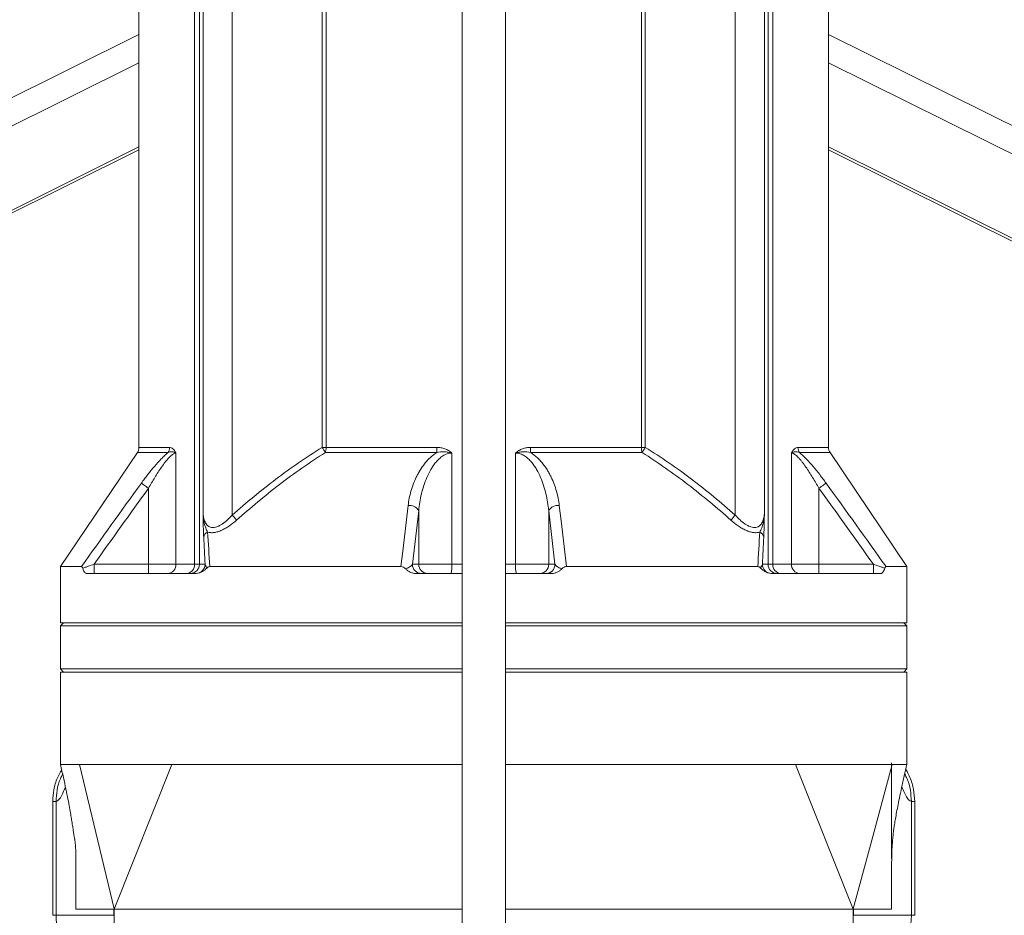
# Model space of a CAD drawing. Header units: millimetres. Extents: x 542 to 1522, y 1071 to 2490.
# Tile 5 of 14: x 881 to 1202, y 1495 to 1786. Entities that reach past the tile are written whole.
import ezdxf

# ---------------------------------------------------------------- set-up
doc = ezdxf.new("R2010")
doc.units = ezdxf.units.MM

msp = doc.modelspace()

# ---------------------------------------------------------------- linework, layer by layer
at = {"color": 7, "linetype": 'Continuous', "lineweight": 15}
for p, q in [((950.07, 1944.84), (950.07, 1625.17)), ((1114, 1625.17), (1114, 1944.84)), ((940.58, 1626.1), (940.58, 1943.56)), ((1123.5, 1943.56), (1123.5, 1626.1)), ((939.4, 1916.4), (939.4, 1609.15)), ((1124.67, 1609.15), (1124.67, 1916.4)), ((919.7, 1914.37), (919.7, 1647.18)), ((937.8, 1609.15), (937.8, 1914.37)), ((979.44, 1647.18), (979.44, 1914.37)), ((980.66, 1914.37), (980.66, 1647.18)), ((1083.41, 1647.18), (1083.41, 1914.37)), ((1084.63, 1914.37), (1084.63, 1647.18)), ((1126.27, 1914.37), (1126.27, 1609.15)), ((1144.37, 1647.18), (1144.37, 1914.37)), ((1025, 1908.43), (1025, 1483.49)), ((1039.08, 1483.49), (1039.08, 1908.43)), ((610.18, 1590.18), (919.7, 1744.09)), ((1144.37, 1744.09), (1453.9, 1590.18)), ((980.66, 1647.18), (979.44, 1647.18)), ((980.66, 1647.18), (1016.79, 1647.18)), ((1047.29, 1647.18), (1083.41, 1647.18)), ((1083.41, 1647.18), (1084.63, 1647.18)), ((919.19, 1645.5), (894.13, 1608.37)), ((931.77, 1645.34), (931.77, 1609.15)), ((1016.72, 1645.5), (980.43, 1645.5)), ((1021.67, 1645.34), (1021.67, 1609.15)), ((1042.41, 1609.15), (1042.41, 1645.34)), ((1083.65, 1645.5), (1047.36, 1645.5)), ((1132.31, 1609.15), (1132.31, 1645.34)), ((1169.95, 1608.37), (1144.89, 1645.5)), ((922.81, 1609.15), (922.81, 1633.87)), ((1141.26, 1633.87), (1141.26, 1609.15)), ((1010.86, 1626.58), (1008.82, 1609.15)), ((1010.86, 1609.15), (1010.86, 1626.58)), ((1055.26, 1609.15), (1053.22, 1626.58)), ((1053.22, 1626.58), (1053.22, 1609.15)), ((894.13, 1608.37), (894.13, 1590.09)), ((894.13, 1608.37), (900.97, 1608.37)), ((905.09, 1609.15), (905.09, 1606.14)), ((905.09, 1609.15), (922.81, 1609.15)), ((922.81, 1609.15), (931.77, 1609.15)), ((922.81, 1609.15), (922.81, 1606.14)), ((931.77, 1609.15), (937.8, 1609.15)), ((937.8, 1609.15), (939.4, 1609.15)), ((939.4, 1609.15), (941.24, 1609.15)), ((942.75, 1608.37), (1005.08, 1608.37)), ((1008.82, 1609.15), (1010.86, 1609.15)), ((1010.86, 1609.15), (1021.67, 1609.15)), ((1042.41, 1609.15), (1053.22, 1609.15)), ((1053.22, 1609.15), (1055.26, 1609.15)), ((1059, 1608.37), (1121.33, 1608.37)), ((1122.84, 1609.15), (1124.67, 1609.15)), ((1124.67, 1609.15), (1126.27, 1609.15)), ((1126.27, 1609.15), (1132.31, 1609.15)), ((1132.31, 1609.15), (1141.26, 1609.15)), ((1141.26, 1609.15), (1141.26, 1606.14)), ((1141.26, 1609.15), (1158.99, 1609.15)), ((1158.99, 1609.15), (1158.99, 1606.14)), ((1163.11, 1608.37), (1169.95, 1608.37)), ((1169.95, 1590.09), (1169.95, 1608.37)), ((938.23, 1606.14), (902.68, 1606.14)), ((1025, 1606.14), (1009.98, 1606.14)), ((1054.1, 1606.14), (1039.08, 1606.14)), ((1125.85, 1606.14), (1161.4, 1606.14)), ((895.13, 1590.09), (894.13, 1589.09)), ((1025, 1590.09), (894.13, 1590.09)), ((894.13, 1589.09), (894.13, 1575.05)), ((1025, 1589.09), (894.13, 1589.09)), ((1169.95, 1590.09), (1039.08, 1590.09)), ((1169.95, 1589.09), (1039.08, 1589.09)), ((1169.95, 1589.09), (1168.95, 1590.09)), ((1169.95, 1575.05), (1169.95, 1589.09)), ((894.13, 1575.05), (895.13, 1574.04)), ((894.13, 1575.05), (1025, 1575.05)), ((894.13, 1574.04), (894.13, 1543.95)), ((1025, 1574.04), (894.13, 1574.04)), ((1039.08, 1575.05), (1169.95, 1575.05)), ((1169.95, 1574.04), (1039.08, 1574.04)), ((1168.95, 1574.04), (1169.95, 1575.05)), ((1169.95, 1543.95), (1169.95, 1574.04)), ((900.32, 1543.95), (911.65, 1496.94)), ((930.46, 1543.95), (911.68, 1496.81)), ((1133.62, 1543.95), (1152.4, 1496.81)), ((891.62, 1531.92), (891.62, 1494.81)), ((892.7, 1531.92), (892.7, 1494.81)), ((1171.38, 1531.92), (1171.38, 1494.81)), ((1172.46, 1494.81), (1172.46, 1531.92)), ((899.13, 1496.81), (899.13, 1511.84)), ((899.13, 1496.81), (911.55, 1496.81)), ((911.55, 1494.81), (911.55, 1496.81)), ((911.68, 1496.81), (925.19, 1496.81)), ((911.68, 1496.81), (911.68, 1464.21)), ((959.57, 1496.81), (925.19, 1496.81)), ((959.57, 1496.81), (1025, 1496.81)), ((1039.08, 1496.81), (1104.51, 1496.81)), ((1104.51, 1496.81), (1138.88, 1496.81)), ((1152.4, 1496.81), (1138.88, 1496.81)), ((1152.4, 1464.21), (1152.4, 1496.81)), ((1152.53, 1496.81), (1152.53, 1494.81)), ((1152.53, 1496.81), (1154.87, 1496.81)), ((1154.87, 1496.81), (1164.94, 1496.81)), ((891.62, 1494.81), (892.7, 1494.81)), ((892.7, 1494.81), (911.55, 1494.81)), ((911.68, 1494.81), (911.55, 1494.81)), ((1152.4, 1494.81), (1152.53, 1494.81)), ((1152.53, 1494.81), (1171.38, 1494.81)), ((1171.38, 1494.81), (1172.46, 1494.81))]:
    msp.add_line(p, q, dxfattribs=at)
at = {"color": 8, "linetype": 'Continuous', "lineweight": 15}
for p, q in [((545.38, 1595.59), (919.7, 1781.72)), ((1144.37, 1781.72), (1518.11, 1595.88)), ((551.32, 1589.31), (919.7, 1772.49)), ((1144.37, 1772.49), (1512.76, 1589.31)), ((606.53, 1589.31), (919.7, 1745.03)), ((1144.37, 1745.03), (1457.54, 1589.31)), ((919.7, 1647.18), (929.65, 1647.18)), ((1134.43, 1647.18), (1144.37, 1647.18)), ((929.18, 1645.5), (919.19, 1645.5)), ((1144.89, 1645.5), (1134.9, 1645.5)), ((1021.67, 1609.15), (1025, 1609.15)), ((1039.08, 1609.15), (1042.41, 1609.15))]:
    msp.add_line(p, q, dxfattribs=at)
at = {"color": 7, "linetype": 'Continuous', "lineweight": 15, "flags": 128}
for points in [[(920.49, 1635.55), (920.63, 1635.45), (920.83, 1635.31), (921.08, 1635.13), (921.37, 1634.91), (921.7, 1634.68), (922.05, 1634.42), (922.43, 1634.15), (922.81, 1633.87)], [(1143.59, 1635.55), (1143.45, 1635.45), (1143.25, 1635.31), (1143, 1635.13), (1142.71, 1634.91), (1142.38, 1634.68), (1142.02, 1634.42), (1141.65, 1634.15), (1141.26, 1633.87)], [(1005.08, 1608.37), (1005.66, 1613.35), (1007.4, 1628.26)], [(1056.67, 1628.26), (1057.26, 1623.27), (1059, 1608.37)], [(1165.1, 1543.95), (1158.01, 1517.62), (1152.43, 1496.93)], [(1164.95, 1544.49), (1164.95, 1543.95), (1164.95, 1531.59), (1164.95, 1519.23), (1164.94, 1513.32)], [(1164.94, 1512.09), (1164.94, 1496.87), (1164.94, 1496.81)]]:
    msp.add_lwpolyline(points, dxfattribs=at)
at = {"color": 7, "linetype": 'Continuous', "lineweight": 15}
for centre, radius, start, end in [((916.69, 1647.18), 3.01, 325.9807, 0), ((926.43, 1647.17), 3.22, 328.6626, 0.177), ((935.58, 1620.44), 51.37, 29.1929, 31.3671), ((974.86, 1647.13), 5.8, 343.6121, 0.4591), ((997.87, 1647.12), 18.91, 355.0687, 0.1747), ((1066.2, 1647.12), 18.91, 179.8253, 184.9312), ((1089.22, 1647.13), 5.8, 179.5414, 196.3877), ((1128.5, 1620.44), 51.37, 148.6329, 150.8071), ((1137.65, 1647.17), 3.22, 179.823, 211.337), ((1147.38, 1647.18), 3.01, 180, 214.0193), ((1007.86, 1624.8), 3.49, 30.6203, 97.448), ((1056.22, 1624.8), 3.49, 82.552, 149.3798), ((910.86, 1590.76), 52.17, 38.8487, 41.2644), ((1153.24, 1590.75), 52.19, 138.7361, 141.1508), ((942.91, 1617.66), 2.14, 112.9793, 172.3887), ((1121.16, 1617.66), 2.14, 7.6114, 67.0203), ((928.91, 1608.99), 2.86, 273.4318, 3.063), ((935.01, 1608.92), 2.8, 275.4472, 4.5677), ((936.4, 1609.15), 3.01, 270.0392, 0.0393), ((938.23, 1609.15), 3.01, 272.5196, 0.0369), ((1011.8, 1609.12), 2.99, 179.5648, 269.5581), ((1013.85, 1609.12), 2.99, 179.5648, 269.5581), ((1013.31, 1608.4), 8.39, 344.347, 5.1014), ((1050.77, 1608.4), 8.39, 174.8987, 195.653), ((1050.23, 1609.12), 2.99, 270.4419, 0.4352), ((1052.27, 1609.12), 2.99, 270.4419, 0.4352), ((1125.85, 1609.15), 3.01, 179.9631, 267.4802), ((1127.68, 1609.15), 3.01, 179.9607, 269.9607), ((1129.06, 1608.92), 2.8, 175.4325, 264.5526), ((1135.17, 1608.99), 2.86, 176.9368, 266.5683), ((912.76, 1494.74), 20.06, 179.8151, 248.0658), ((1151.32, 1494.74), 20.06, 291.9342, 0.185)]:
    msp.add_arc(centre, radius, start, end, dxfattribs=at)
for points, knots in [([(929.18, 1645.5), (929.63, 1645.69), (930.09, 1645.79), (930.76, 1645.75), (930.97, 1645.71), (931.28, 1645.61), (931.39, 1645.56), (931.58, 1645.46), (931.68, 1645.4), (931.77, 1645.34)], [0, 0, 0, 0, 0.5, 0.5, 0.75, 0.75, 0.875, 0.875, 1, 1, 1, 1]), ([(929.65, 1647.18), (929.83, 1647.18), (930.02, 1647.14), (930.39, 1647), (930.58, 1646.89), (930.94, 1646.59), (931.12, 1646.4), (931.37, 1646.05), (931.46, 1645.92), (931.58, 1645.71), (931.62, 1645.64), (931.69, 1645.49), (931.73, 1645.42), (931.77, 1645.34)], [0, 0, 0, 0, 0.25, 0.25, 0.5, 0.5, 0.75, 0.75, 0.875, 0.875, 0.9375, 0.9375, 1, 1, 1, 1]), ([(950.07, 1625.17), (954.69, 1629.21), (959.42, 1633.1), (966.73, 1638.65), (969.21, 1640.44), (974.25, 1643.91), (976.82, 1645.58), (979.44, 1647.18)], [0, 0, 0, 0, 0.5, 0.5, 0.75, 0.75, 1, 1, 1, 1]), ([(1016.72, 1645.5), (1017.53, 1645.69), (1018.36, 1645.79), (1019.62, 1645.75), (1020.04, 1645.71), (1020.65, 1645.61), (1020.86, 1645.56), (1021.27, 1645.46), (1021.47, 1645.4), (1021.67, 1645.34)], [0, 0, 0, 0, 0.5, 0.5, 0.75, 0.75, 0.875, 0.875, 1, 1, 1, 1]), ([(1016.79, 1647.18), (1017.23, 1647.18), (1017.68, 1647.14), (1018.55, 1647), (1018.98, 1646.89), (1019.82, 1646.59), (1020.23, 1646.4), (1020.8, 1646.05), (1020.98, 1645.92), (1021.25, 1645.71), (1021.33, 1645.64), (1021.5, 1645.49), (1021.59, 1645.42), (1021.67, 1645.34)], [0, 0, 0, 0, 0.25, 0.25, 0.5, 0.5, 0.75, 0.75, 0.875, 0.875, 0.9375, 0.9375, 1, 1, 1, 1]), ([(1047.29, 1647.18), (1046.84, 1647.18), (1046.4, 1647.14), (1045.53, 1647), (1045.11, 1646.89), (1044.48, 1646.67), (1044.27, 1646.58), (1043.86, 1646.39), (1043.67, 1646.28), (1043.28, 1646.05), (1043.1, 1645.92), (1042.83, 1645.71), (1042.74, 1645.64), (1042.57, 1645.49), (1042.49, 1645.41), (1042.41, 1645.34)], [0, 0, 0, 0, 0.25, 0.25, 0.5, 0.5, 0.625, 0.625, 0.75, 0.75, 0.875, 0.875, 0.9375, 0.9375, 1, 1, 1, 1]), ([(1047.36, 1645.5), (1046.54, 1645.69), (1045.72, 1645.79), (1044.46, 1645.76), (1044.04, 1645.71), (1043.42, 1645.61), (1043.22, 1645.56), (1042.81, 1645.46), (1042.61, 1645.4), (1042.41, 1645.34)], [0, 0, 0, 0, 0.5, 0.5, 0.75, 0.75, 0.875, 0.875, 1, 1, 1, 1]), ([(1084.63, 1647.18), (1087.26, 1645.58), (1089.83, 1643.91), (1094.87, 1640.44), (1097.35, 1638.65), (1104.66, 1633.1), (1109.39, 1629.21), (1114, 1625.17)], [0, 0, 0, 0, 0.25, 0.25, 0.5, 0.5, 1, 1, 1, 1]), ([(1134.43, 1647.18), (1134.24, 1647.18), (1134.06, 1647.14), (1133.69, 1647), (1133.5, 1646.89), (1133.23, 1646.67), (1133.14, 1646.58), (1132.96, 1646.39), (1132.87, 1646.28), (1132.7, 1646.05), (1132.62, 1645.92), (1132.5, 1645.71), (1132.46, 1645.64), (1132.39, 1645.49), (1132.35, 1645.41), (1132.31, 1645.34)], [0, 0, 0, 0, 0.25, 0.25, 0.5, 0.5, 0.625, 0.625, 0.75, 0.75, 0.875, 0.875, 0.9375, 0.9375, 1, 1, 1, 1]), ([(1134.9, 1645.5), (1134.44, 1645.69), (1133.99, 1645.79), (1133.32, 1645.76), (1133.1, 1645.71), (1132.79, 1645.61), (1132.69, 1645.56), (1132.5, 1645.46), (1132.4, 1645.4), (1132.31, 1645.34)], [0, 0, 0, 0, 0.5, 0.5, 0.75, 0.75, 0.875, 0.875, 1, 1, 1, 1]), ([(920.49, 1635.55), (921.17, 1636.49), (921.86, 1637.41), (922.91, 1638.77), (923.27, 1639.22), (923.98, 1640.1), (924.35, 1640.54), (925.45, 1641.83), (926.19, 1642.65), (927.31, 1643.81), (927.69, 1644.18), (928.43, 1644.87), (928.81, 1645.2), (929.18, 1645.5)], [0, 0, 0, 0, 0.25, 0.25, 0.375, 0.375, 0.5, 0.5, 0.75, 0.75, 0.875, 0.875, 1, 1, 1, 1]), ([(931.77, 1645.34), (931.61, 1645.34), (931.44, 1645.3), (931.07, 1645.15), (930.87, 1645.03), (930.28, 1644.62), (929.87, 1644.25), (929.26, 1643.6), (929.05, 1643.37), (928.65, 1642.9), (928.45, 1642.65), (927.85, 1641.89), (927.46, 1641.35), (926.7, 1640.26), (926.32, 1639.71), (925.59, 1638.58), (925.23, 1638), (924.17, 1636.26), (923.48, 1635.08), (922.81, 1633.87)], [0, 0, 0, 0, 0.0625, 0.0625, 0.125, 0.125, 0.25, 0.25, 0.3125, 0.3125, 0.375, 0.375, 0.5, 0.5, 0.625, 0.625, 0.75, 0.75, 1, 1, 1, 1]), ([(980.43, 1645.5), (977.85, 1643.9), (975.31, 1642.22), (970.34, 1638.74), (967.9, 1636.95), (960.69, 1631.4), (956.03, 1627.51), (951.49, 1623.49)], [0, 0, 0, 0, 0.25, 0.25, 0.5, 0.5, 1, 1, 1, 1]), ([(1007.4, 1628.26), (1007.59, 1629.84), (1007.9, 1631.4), (1008.78, 1634.49), (1009.34, 1636.01), (1010.25, 1637.89), (1010.44, 1638.26), (1010.85, 1639.01), (1011.06, 1639.38), (1011.73, 1640.47), (1012.22, 1641.18), (1013.04, 1642.21), (1013.32, 1642.55), (1013.92, 1643.21), (1014.23, 1643.52), (1015.21, 1644.44), (1015.92, 1645), (1016.72, 1645.5)], [0, 0, 0, 0, 0.25, 0.25, 0.5, 0.5, 0.5625, 0.5625, 0.625, 0.625, 0.75, 0.75, 0.8125, 0.8125, 0.875, 0.875, 1, 1, 1, 1]), ([(1021.67, 1645.34), (1021.14, 1645.34), (1020.63, 1645.25), (1019.88, 1645), (1019.64, 1644.9), (1019.17, 1644.68), (1018.95, 1644.55), (1018.52, 1644.28), (1018.31, 1644.13), (1017.91, 1643.82), (1017.71, 1643.65), (1017.16, 1643.14), (1016.82, 1642.78), (1016.18, 1642.03), (1015.88, 1641.64), (1015.32, 1640.83), (1015.06, 1640.42), (1014.32, 1639.15), (1013.9, 1638.29), (1013.13, 1636.53), (1012.8, 1635.64), (1012.22, 1633.85), (1011.97, 1632.95), (1011.32, 1630.24), (1011.03, 1628.41), (1010.86, 1626.58)], [0, 0, 0, 0, 0.0625, 0.0625, 0.09375, 0.09375, 0.125, 0.125, 0.15625, 0.15625, 0.1875, 0.1875, 0.25, 0.25, 0.3125, 0.3125, 0.375, 0.375, 0.5, 0.5, 0.625, 0.625, 0.75, 0.75, 1, 1, 1, 1]), ([(1053.22, 1626.58), (1053.05, 1628.41), (1052.75, 1630.24), (1052.11, 1632.95), (1051.86, 1633.85), (1051.27, 1635.64), (1050.94, 1636.52), (1050.18, 1638.29), (1049.75, 1639.15), (1049.02, 1640.41), (1048.76, 1640.83), (1048.2, 1641.64), (1047.9, 1642.03), (1047.26, 1642.78), (1046.92, 1643.14), (1046.37, 1643.65), (1046.17, 1643.82), (1045.77, 1644.13), (1045.56, 1644.28), (1045.13, 1644.55), (1044.91, 1644.68), (1044.44, 1644.9), (1044.2, 1645), (1043.7, 1645.16), (1043.45, 1645.23), (1042.94, 1645.31), (1042.67, 1645.34), (1042.41, 1645.34)], [0, 0, 0, 0, 0.25, 0.25, 0.375, 0.375, 0.5, 0.5, 0.625, 0.625, 0.6875, 0.6875, 0.75, 0.75, 0.8125, 0.8125, 0.84375, 0.84375, 0.875, 0.875, 0.90625, 0.90625, 0.9375, 0.9375, 0.96875, 0.96875, 1, 1, 1, 1]), ([(1047.36, 1645.5), (1048.15, 1645), (1048.86, 1644.44), (1049.84, 1643.52), (1050.16, 1643.21), (1050.75, 1642.55), (1051.04, 1642.21), (1051.86, 1641.18), (1052.35, 1640.47), (1053.02, 1639.38), (1053.23, 1639.01), (1053.64, 1638.26), (1053.83, 1637.89), (1054.73, 1636.01), (1055.3, 1634.49), (1056.18, 1631.4), (1056.49, 1629.84), (1056.67, 1628.26)], [0, 0, 0, 0, 0.125, 0.125, 0.1875, 0.1875, 0.25, 0.25, 0.375, 0.375, 0.4375, 0.4375, 0.5, 0.5, 0.75, 0.75, 1, 1, 1, 1]), ([(1112.59, 1623.49), (1110.32, 1625.5), (1108.01, 1627.48), (1103.35, 1631.35), (1100.98, 1633.25), (1096.18, 1636.95), (1093.74, 1638.74), (1088.76, 1642.22), (1086.23, 1643.9), (1083.65, 1645.5)], [0, 0, 0, 0, 0.25, 0.25, 0.5, 0.5, 0.75, 0.75, 1, 1, 1, 1]), ([(1141.26, 1633.87), (1140.59, 1635.08), (1139.91, 1636.26), (1138.85, 1638), (1138.49, 1638.58), (1137.76, 1639.7), (1137.38, 1640.26), (1136.62, 1641.35), (1136.23, 1641.89), (1135.63, 1642.65), (1135.43, 1642.9), (1135.02, 1643.37), (1134.82, 1643.6), (1134.21, 1644.25), (1133.8, 1644.62), (1133.31, 1644.96), (1133.21, 1645.03), (1133.01, 1645.14), (1132.92, 1645.18), (1132.64, 1645.3), (1132.47, 1645.34), (1132.31, 1645.34)], [0, 0, 0, 0, 0.25, 0.25, 0.375, 0.375, 0.5, 0.5, 0.625, 0.625, 0.6875, 0.6875, 0.75, 0.75, 0.875, 0.875, 0.90625, 0.90625, 0.9375, 0.9375, 1, 1, 1, 1]), ([(1134.9, 1645.5), (1135.27, 1645.2), (1135.65, 1644.87), (1136.4, 1644.17), (1136.78, 1643.8), (1137.91, 1642.63), (1138.65, 1641.81), (1140.1, 1640.11), (1140.81, 1639.23), (1142.21, 1637.42), (1142.91, 1636.49), (1143.59, 1635.55)], [0, 0, 0, 0, 0.125, 0.125, 0.25, 0.25, 0.5, 0.5, 0.75, 0.75, 1, 1, 1, 1]), ([(940.8, 1617.94), (940.77, 1618.49), (940.74, 1619.1), (940.7, 1620.38), (940.68, 1621.06), (940.65, 1622.46), (940.63, 1623.18), (940.61, 1624.26), (940.61, 1624.63), (940.6, 1625.18), (940.59, 1625.36), (940.59, 1625.73), (940.58, 1625.91), (940.58, 1626.1)], [0, 0, 0, 0, 0.25, 0.25, 0.5, 0.5, 0.75, 0.75, 0.875, 0.875, 0.9375, 0.9375, 1, 1, 1, 1]), ([(942.08, 1619.63), (941.86, 1620.03), (941.65, 1620.48), (941.28, 1621.46), (941.12, 1621.99), (940.87, 1623.09), (940.78, 1623.67), (940.68, 1624.56), (940.65, 1624.86), (940.61, 1625.48), (940.59, 1625.79), (940.58, 1626.1)], [0, 0, 0, 0, 0.25, 0.25, 0.5, 0.5, 0.75, 0.75, 0.875, 0.875, 1, 1, 1, 1]), ([(940.58, 1626.1), (940.61, 1625.51), (940.66, 1624.95), (940.87, 1623.88), (941.01, 1623.38), (941.33, 1622.7), (941.45, 1622.48), (941.72, 1622.08), (941.88, 1621.9), (942.14, 1621.66), (942.24, 1621.59), (942.43, 1621.45), (942.54, 1621.39), (942.87, 1621.24), (943.1, 1621.17), (943.61, 1621.09), (943.89, 1621.09), (944.46, 1621.15), (944.75, 1621.22), (945.35, 1621.42), (945.65, 1621.55), (946.25, 1621.86), (946.55, 1622.04), (947.13, 1622.43), (947.42, 1622.64), (947.99, 1623.1), (948.26, 1623.33), (949.07, 1624.08), (949.58, 1624.61), (950.07, 1625.17)], [0, 0, 0, 0, 0.125, 0.125, 0.25, 0.25, 0.3125, 0.3125, 0.375, 0.375, 0.40625, 0.40625, 0.4375, 0.4375, 0.5, 0.5, 0.5625, 0.5625, 0.625, 0.625, 0.6875, 0.6875, 0.75, 0.75, 0.8125, 0.8125, 0.875, 0.875, 1, 1, 1, 1]), ([(951.49, 1623.49), (950.73, 1622.82), (949.96, 1622.2), (948.75, 1621.37), (948.33, 1621.1), (947.5, 1620.62), (947.08, 1620.41), (946.45, 1620.12), (946.24, 1620.03), (945.82, 1619.87), (945.61, 1619.8), (944.99, 1619.61), (944.59, 1619.52), (944, 1619.44), (943.81, 1619.42), (943.43, 1619.41), (943.25, 1619.41), (942.71, 1619.45), (942.39, 1619.52), (942.08, 1619.63)], [0, 0, 0, 0, 0.25, 0.25, 0.375, 0.375, 0.5, 0.5, 0.5625, 0.5625, 0.625, 0.625, 0.75, 0.75, 0.8125, 0.8125, 0.875, 0.875, 1, 1, 1, 1]), ([(1122, 1619.63), (1121.69, 1619.52), (1121.36, 1619.45), (1120.83, 1619.41), (1120.65, 1619.41), (1120.27, 1619.42), (1120.08, 1619.44), (1119.49, 1619.52), (1119.09, 1619.61), (1118.46, 1619.8), (1118.25, 1619.87), (1117.84, 1620.03), (1117.63, 1620.12), (1117, 1620.41), (1116.58, 1620.62), (1115.75, 1621.1), (1115.33, 1621.37), (1114.12, 1622.2), (1113.34, 1622.82), (1112.59, 1623.49)], [0, 0, 0, 0, 0.125, 0.125, 0.1875, 0.1875, 0.25, 0.25, 0.375, 0.375, 0.4375, 0.4375, 0.5, 0.5, 0.625, 0.625, 0.75, 0.75, 1, 1, 1, 1]), ([(1114, 1625.17), (1114.5, 1624.61), (1115.01, 1624.08), (1115.82, 1623.33), (1116.09, 1623.1), (1116.66, 1622.64), (1116.95, 1622.43), (1117.53, 1622.04), (1117.83, 1621.86), (1118.42, 1621.55), (1118.73, 1621.42), (1119.33, 1621.22), (1119.62, 1621.15), (1120.19, 1621.09), (1120.46, 1621.09), (1120.97, 1621.17), (1121.21, 1621.24), (1121.54, 1621.39), (1121.64, 1621.45), (1121.84, 1621.59), (1121.93, 1621.66), (1122.2, 1621.9), (1122.35, 1622.08), (1122.63, 1622.48), (1122.75, 1622.7), (1123.06, 1623.38), (1123.21, 1623.88), (1123.41, 1624.95), (1123.47, 1625.51), (1123.5, 1626.1)], [0, 0, 0, 0, 0.125, 0.125, 0.1875, 0.1875, 0.25, 0.25, 0.3125, 0.3125, 0.375, 0.375, 0.4375, 0.4375, 0.5, 0.5, 0.5625, 0.5625, 0.59375, 0.59375, 0.625, 0.625, 0.6875, 0.6875, 0.75, 0.75, 0.875, 0.875, 1, 1, 1, 1]), ([(1122, 1619.63), (1122.22, 1620.02), (1122.43, 1620.48), (1122.8, 1621.46), (1122.95, 1621.99), (1123.2, 1623.09), (1123.3, 1623.67), (1123.4, 1624.56), (1123.43, 1624.86), (1123.47, 1625.48), (1123.49, 1625.79), (1123.5, 1626.1)], [0, 0, 0, 0, 0.25, 0.25, 0.5, 0.5, 0.75, 0.75, 0.875, 0.875, 1, 1, 1, 1]), ([(1123.28, 1617.94), (1123.31, 1618.49), (1123.33, 1619.1), (1123.38, 1620.38), (1123.4, 1621.07), (1123.43, 1622.46), (1123.44, 1623.18), (1123.46, 1624.27), (1123.47, 1624.63), (1123.48, 1625.18), (1123.48, 1625.36), (1123.49, 1625.73), (1123.49, 1625.91), (1123.5, 1626.1)], [0, 0, 0, 0, 0.25, 0.25, 0.5, 0.5, 0.75, 0.75, 0.875, 0.875, 0.9375, 0.9375, 1, 1, 1, 1]), ([(901.37, 1607.83), (901.31, 1607.99), (901.25, 1608.13), (901.15, 1608.27), (901.11, 1608.31), (901.04, 1608.36), (901.01, 1608.37), (900.97, 1608.37)], [0, 0, 0, 0, 0.5, 0.5, 0.75, 0.75, 1, 1, 1, 1]), ([(901.37, 1607.83), (901.64, 1607.93), (901.93, 1608.03), (902.53, 1608.24), (902.84, 1608.35), (903.79, 1608.69), (904.44, 1608.92), (905.09, 1609.15)], [0, 0, 0, 0, 0.25, 0.25, 0.5, 0.5, 1, 1, 1, 1]), ([(902.68, 1606.14), (902.55, 1606.14), (902.43, 1606.18), (902.19, 1606.34), (902.07, 1606.46), (901.85, 1606.76), (901.74, 1606.93), (901.54, 1607.35), (901.45, 1607.57), (901.37, 1607.83)], [0, 0, 0, 0, 0.25, 0.25, 0.5, 0.5, 0.75, 0.75, 1, 1, 1, 1]), ([(941.93, 1608), (941.67, 1607.72), (941.4, 1607.48), (940.83, 1607.04), (940.54, 1606.85), (939.93, 1606.53), (939.63, 1606.4), (939, 1606.21), (938.69, 1606.15), (938.36, 1606.14)], [0, 0, 0, 0, 0.25, 0.25, 0.5, 0.5, 0.75, 0.75, 1, 1, 1, 1]), ([(941.24, 1609.15), (941.27, 1608.95), (941.34, 1608.76), (941.56, 1608.38), (941.71, 1608.19), (941.93, 1608)], [0, 0, 0, 0, 0.5, 0.5, 1, 1, 1, 1]), ([(942.75, 1608.37), (942.6, 1608.37), (942.45, 1608.34), (942.17, 1608.22), (942.04, 1608.13), (941.93, 1608)], [0, 0, 0, 0, 0.5, 0.5, 1, 1, 1, 1]), ([(1006.55, 1607.67), (1006.35, 1607.87), (1006.13, 1608.04), (1005.64, 1608.29), (1005.36, 1608.37), (1005.08, 1608.37)], [0, 0, 0, 0, 0.5, 0.5, 1, 1, 1, 1]), ([(1006.55, 1607.67), (1006.72, 1607.72), (1006.88, 1607.77), (1007.17, 1607.87), (1007.31, 1607.93), (1007.69, 1608.11), (1007.9, 1608.23), (1008.26, 1608.48), (1008.42, 1608.62), (1008.66, 1608.88), (1008.75, 1609.01), (1008.82, 1609.15)], [0, 0, 0, 0, 0.125, 0.125, 0.25, 0.25, 0.5, 0.5, 0.75, 0.75, 1, 1, 1, 1]), ([(1009.98, 1606.14), (1009.65, 1606.14), (1009.34, 1606.18), (1008.72, 1606.32), (1008.41, 1606.43), (1007.83, 1606.7), (1007.55, 1606.86), (1007.03, 1607.23), (1006.78, 1607.44), (1006.55, 1607.67)], [0, 0, 0, 0, 0.25, 0.25, 0.5, 0.5, 0.75, 0.75, 1, 1, 1, 1]), ([(1057.53, 1607.67), (1057.3, 1607.44), (1057.05, 1607.23), (1056.53, 1606.86), (1056.26, 1606.7), (1055.67, 1606.43), (1055.37, 1606.32), (1054.75, 1606.18), (1054.42, 1606.14), (1054.1, 1606.14)], [0, 0, 0, 0, 0.25, 0.25, 0.5, 0.5, 0.75, 0.75, 1, 1, 1, 1]), ([(1055.26, 1609.15), (1055.33, 1609.01), (1055.42, 1608.88), (1055.66, 1608.62), (1055.81, 1608.48), (1056.18, 1608.23), (1056.39, 1608.11), (1056.77, 1607.93), (1056.9, 1607.87), (1057.2, 1607.77), (1057.36, 1607.72), (1057.53, 1607.67)], [0, 0, 0, 0, 0.25, 0.25, 0.5, 0.5, 0.75, 0.75, 0.875, 0.875, 1, 1, 1, 1]), ([(1059, 1608.37), (1058.86, 1608.37), (1058.72, 1608.35), (1058.45, 1608.28), (1058.32, 1608.23), (1058.07, 1608.11), (1057.95, 1608.03), (1057.73, 1607.86), (1057.62, 1607.77), (1057.53, 1607.67)], [0, 0, 0, 0, 0.25, 0.25, 0.5, 0.5, 0.75, 0.75, 1, 1, 1, 1]), ([(1122.15, 1608), (1122.09, 1608.07), (1122.03, 1608.12), (1121.9, 1608.21), (1121.84, 1608.25), (1121.62, 1608.34), (1121.48, 1608.37), (1121.33, 1608.37)], [0, 0, 0, 0, 0.25, 0.25, 0.5, 0.5, 1, 1, 1, 1]), ([(1122.15, 1608), (1122.36, 1608.19), (1122.52, 1608.38), (1122.74, 1608.76), (1122.81, 1608.95), (1122.84, 1609.15)], [0, 0, 0, 0, 0.5, 0.5, 1, 1, 1, 1]), ([(1125.71, 1606.14), (1125.39, 1606.15), (1125.08, 1606.21), (1124.45, 1606.4), (1124.14, 1606.53), (1123.54, 1606.85), (1123.24, 1607.04), (1122.68, 1607.48), (1122.4, 1607.72), (1122.15, 1608)], [0, 0, 0, 0, 0.25, 0.25, 0.5, 0.5, 0.75, 0.75, 1, 1, 1, 1]), ([(1158.99, 1609.15), (1159.64, 1608.92), (1160.28, 1608.69), (1161.23, 1608.35), (1161.55, 1608.24), (1162.15, 1608.03), (1162.44, 1607.93), (1162.71, 1607.83)], [0, 0, 0, 0, 0.5, 0.5, 0.75, 0.75, 1, 1, 1, 1]), ([(1162.71, 1607.83), (1162.63, 1607.57), (1162.53, 1607.35), (1162.34, 1606.94), (1162.23, 1606.76), (1162.01, 1606.46), (1161.89, 1606.34), (1161.65, 1606.18), (1161.53, 1606.14), (1161.4, 1606.14)], [0, 0, 0, 0, 0.25, 0.25, 0.5, 0.5, 0.75, 0.75, 1, 1, 1, 1]), ([(1163.11, 1608.37), (1163.07, 1608.37), (1163.04, 1608.36), (1162.96, 1608.31), (1162.93, 1608.27), (1162.86, 1608.18), (1162.83, 1608.12), (1162.77, 1607.99), (1162.74, 1607.91), (1162.71, 1607.83)], [0, 0, 0, 0, 0.25, 0.25, 0.5, 0.5, 0.75, 0.75, 1, 1, 1, 1]), ([(894.13, 1543.95), (894.45, 1542.52), (895.06, 1539.83), (895.87, 1536.05), (896.53, 1532.79), (897.06, 1530.04), (897.46, 1527.81), (897.73, 1526.15), (897.91, 1524.99), (898.08, 1523.93), (898.22, 1522.93), (898.36, 1521.97), (898.45, 1521.37), (898.53, 1520.84), (898.6, 1520.47), (898.65, 1520.18), (898.7, 1519.89), (898.74, 1519.68), (898.78, 1519.46), (898.82, 1519.14), (898.88, 1518.73), (898.94, 1518.26), (899.01, 1517.53), (899.07, 1516.62), (899.11, 1515.51), (899.12, 1514.32), (899.12, 1513.07), (899.13, 1512.26), (899.13, 1511.84)], [0, 0, 0, 0, 0.105391, 0.198607, 0.279407, 0.347616, 0.403131, 0.445903, 0.469855, 0.489734, 0.520499, 0.532379, 0.542984, 0.553554, 0.565341, 0.57667, 0.581316, 0.585503, 0.589483, 0.59355, 0.602938, 0.615217, 0.63107, 0.674523, 0.73426, 0.810213, 0.901875, 1, 1, 1, 1]), ([(900.32, 1543.95), (899.6, 1543.95), (898.17, 1543.95), (896.33, 1543.95), (894.91, 1543.95), (894.15, 1543.95), (894.21, 1543.95), (894.23, 1543.95)], [0, 0, 0, 0, 0.186164, 0.372328, 0.630476, 0.888624, 1, 1, 1, 1]), ([(1025, 1543.95), (1023.82, 1543.95), (1019.12, 1543.95), (1010.95, 1543.95), (1000.55, 1543.95), (990.34, 1543.95), (980.38, 1543.95), (970.72, 1543.95), (961.43, 1543.95), (952.54, 1543.95), (944.42, 1543.95), (937.02, 1543.95), (932.64, 1543.95), (930.46, 1543.95)], [0, 0, 0, 0, 0.032943, 0.131678, 0.230413, 0.329148, 0.427883, 0.526618, 0.625353, 0.724088, 0.822823, 0.911412, 1, 1, 1, 1]), ([(1133.62, 1543.95), (1131.43, 1543.95), (1127.06, 1543.95), (1119.65, 1543.95), (1111.53, 1543.95), (1102.65, 1543.95), (1093.35, 1543.95), (1083.69, 1543.95), (1073.73, 1543.95), (1063.53, 1543.95), (1053.13, 1543.95), (1044.96, 1543.95), (1040.26, 1543.95), (1039.08, 1543.95)], [0, 0, 0, 0, 0.0885884, 0.1771767, 0.2759117, 0.3746466, 0.4733816, 0.5721166, 0.6708516, 0.7695866, 0.8683216, 0.9670566, 1, 1, 1, 1]), ([(1164.95, 1512.09), (1164.96, 1512.91), (1164.97, 1514.49), (1165.08, 1516.76), (1165.22, 1518.81), (1165.37, 1520.57), (1165.54, 1522.16), (1165.8, 1523.98), (1166.1, 1525.78), (1166.47, 1527.87), (1166.94, 1530.31), (1167.53, 1533.21), (1168.23, 1536.52), (1169.05, 1540.17), (1169.65, 1542.7), (1169.95, 1543.93)], [0, 0, 0, 0, 0.128852, 0.250401, 0.353357, 0.43689, 0.506323, 0.55011, 0.595564, 0.643599, 0.695025, 0.753259, 0.826524, 0.915298, 1, 1, 1, 1]), ([(1169.85, 1543.95), (1169.87, 1543.95), (1169.94, 1543.95), (1169.16, 1543.95), (1167.65, 1543.95), (1165.94, 1543.95), (1165.1, 1543.95)], [0, 0, 0, 0, 0.137909, 0.42616, 0.714412, 1, 1, 1, 1]), ([(894.54, 1542.11), (894.05, 1541.29), (892.86, 1539.28), (891.85, 1535.77), (891.7, 1533.18), (891.63, 1531.92)], [0, 0, 0, 0, 0.265977, 0.643252, 1, 1, 1, 1]), ([(1172.45, 1531.92), (1172.38, 1533.21), (1172.23, 1535.88), (1171.19, 1539.1), (1170.21, 1541.22), (1169.69, 1542.03), (1169.55, 1542.25)], [0, 0, 0, 0, 0.357341, 0.734189, 0.928811, 1, 1, 1, 1])]:
    msp.add_open_spline(points, degree=3, knots=knots, dxfattribs=at)
for points in [[(900.97, 1608.37), (907.44, 1617.46), (913.94, 1626.52), (920.49, 1635.55)], [(922.81, 1633.87), (916.87, 1625.65), (910.97, 1617.41), (905.09, 1609.15)], [(1158.99, 1609.15), (1153.11, 1617.41), (1147.21, 1625.65), (1141.26, 1633.87)], [(1143.59, 1635.55), (1150.14, 1626.52), (1156.64, 1617.46), (1163.11, 1608.37)], [(941.24, 1609.15), (941.09, 1612.11), (940.95, 1615.04), (940.8, 1617.94)], [(942.08, 1619.63), (942.31, 1615.93), (942.53, 1612.17), (942.75, 1608.37)], [(1121.33, 1608.37), (1121.55, 1612.17), (1121.77, 1615.93), (1122, 1619.63)], [(1123.28, 1617.94), (1123.13, 1615.04), (1122.98, 1612.11), (1122.84, 1609.15)], [(938.36, 1606.14), (938.32, 1606.14), (938.27, 1606.14), (938.23, 1606.14)], [(1125.85, 1606.14), (1125.81, 1606.14), (1125.76, 1606.14), (1125.71, 1606.14)], [(930.46, 1543.95), (927.02, 1543.95), (920.56, 1543.95), (912.23, 1543.95), (905.37, 1543.95), (901.82, 1543.95), (900.32, 1543.95)], [(1165.1, 1543.95), (1163.66, 1543.95), (1160.14, 1543.95), (1153.06, 1543.95), (1144.26, 1543.95), (1137.33, 1543.95), (1133.62, 1543.95)], [(911.55, 1496.81), (911.59, 1496.81), (911.63, 1496.86), (911.65, 1496.94)], [(1152.43, 1496.93), (1152.45, 1496.85), (1152.48, 1496.81), (1152.53, 1496.81)]]:
    msp.add_open_spline(points, degree=3, dxfattribs=at)
at = {"color": 8, "linetype": 'Continuous', "lineweight": 15}
for points, knots in [([(892.7, 1531.92), (892.77, 1533.14), (892.92, 1535.65), (893.7, 1538.66), (894.58, 1540.28), (894.84, 1540.76)], [0, 0, 0, 0, 0.3985218, 0.8209153, 1, 1, 1, 1]), ([(1171.38, 1531.92), (1171.3, 1533.14), (1171.16, 1535.65), (1170.37, 1538.68), (1169.48, 1540.31), (1169.21, 1540.81)], [0, 0, 0, 0, 0.396111, 0.81595, 1, 1, 1, 1]), ([(895.75, 1536.56), (895.66, 1536.35), (895.27, 1535.42), (894.57, 1533.89), (893.64, 1532.29), (893.01, 1532.04), (892.7, 1531.92)], [0, 0, 0, 0, 0.091409, 0.401856, 0.704754, 1, 1, 1, 1]), ([(1171.38, 1531.92), (1171.08, 1532.03), (1170.48, 1532.26), (1169.59, 1533.73), (1168.86, 1535.29), (1168.42, 1536.32), (1168.28, 1536.67)], [0, 0, 0, 0, 0.277219, 0.561188, 0.852173, 1, 1, 1, 1]), ([(892.7, 1531.92), (892.27, 1531.92), (891.62, 1531.92), (891.71, 1531.92), (891.74, 1531.92)], [0, 0, 0, 0, 0.677719, 1, 1, 1, 1]), ([(1172.33, 1531.92), (1172.36, 1531.92), (1172.45, 1531.92), (1171.81, 1531.92), (1171.38, 1531.92)], [0, 0, 0, 0, 0.322281, 1, 1, 1, 1])]:
    msp.add_open_spline(points, degree=3, knots=knots, dxfattribs=at)

doc.saveas('drawing.dxf')
